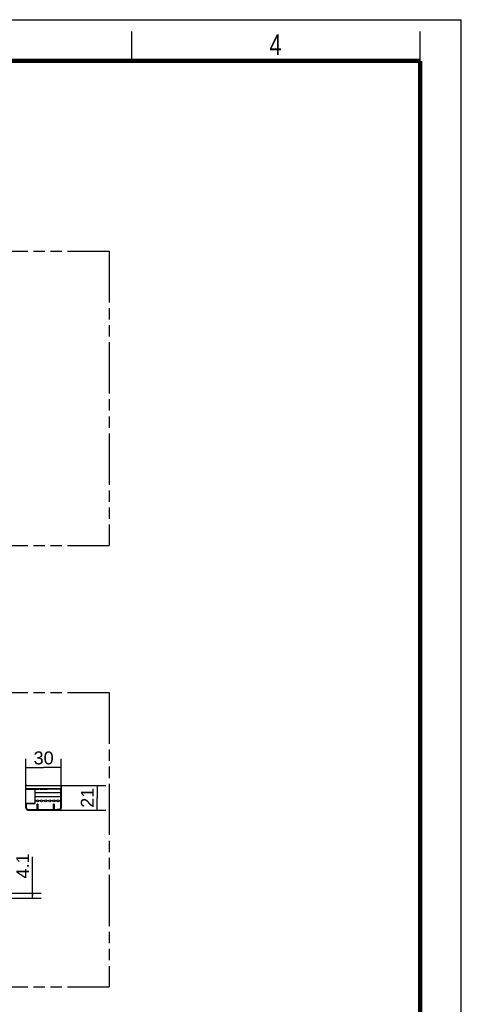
# Model space of a CAD drawing. Header units: millimetres. Extents: x 0 to 210, y 0 to 297.
# Tile 7 of 7: x 135 to 210, y 130 to 297. Entities that reach past the tile are written whole.
import ezdxf
from ezdxf.enums import TextEntityAlignment as Align

# ---------------------------------------------------------------- set-up
doc = ezdxf.new("R2010")
doc.units = ezdxf.units.MM
doc.header["$LTSCALE"] = 19.36
doc.linetypes.add('PHANTOM', pattern=[0.8, 0.45, -0.05, 0.1, -0.05, 0.1, -0.05])
doc.layers.get('0').update_dxf_attribs({"linetype": 'CONTINUOUS'})
for name, color, linetype in [('DEFAULT_3', 7, 'PHANTOM'), ('Z_AXIS', 7, 'CONTINUOUS'), ('Z_DIM_2D', 7, 'CONTINUOUS'), ('Z_SURFACE', 7, 'CONTINUOUS')]:
    doc.layers.add(name, color=color, linetype=linetype)
doc.styles.add('TEXTSTYLE_2', font='txt', dxfattribs={"width": 0.75})
doc.styles.add('TEXTSTYLE_3', font='helveticaneueltw1g-ltcn.otf')
doc.dimstyles.new('DIMSTYLE_2', dxfattribs={"dimtxt": 2.2, "dimasz": 3.5, "dimexe": 1.5, "dimexo": 0, "dimgap": 0.55, "dimtad": 1, "dimdec": 3, "dimlfac": 5, "dimdsep": 46, "dimtxsty": 'TEXTSTYLE_3', "dimblk": '_FILLED', "dimblk1": '_FILLED', "dimblk2": '_FILLED', "dimcen": 0.09, "dimclrt": 5, "dimadec": 0, "dimazin": 0, "dimtp": 0.1, "dimtm": 0.1, "dimtfac": 1, "dimtdec": 3, "dimtofl": 0, "dimtmove": 0, "dimatfit": 3, "dimldrblk": '_FILLED', "dimfxl": 0, "dimtolj": 1, "dimarcsym": 0})
doc.dimstyles.new('DIMSTYLE_3', dxfattribs={"dimtxt": 2.2, "dimasz": 3.5, "dimexe": 1.5, "dimexo": 0, "dimgap": 0.55, "dimtad": 1, "dimdec": 3, "dimlfac": 5, "dimdsep": 46, "dimtxsty": 'TEXTSTYLE_3', "dimblk": '_FILLED', "dimblk1": '_FILLED', "dimblk2": '_FILLED', "dimcen": 0.09, "dimclrt": 5, "dimadec": 0, "dimazin": 0, "dimtp": 0.2, "dimtm": 0.2, "dimtfac": 1, "dimtdec": 3, "dimtofl": 0, "dimtmove": 0, "dimatfit": 3, "dimldrblk": '_FILLED', "dimfxl": 0, "dimtolj": 1, "dimarcsym": 0})

# ---------------------------------------------------------------- blocks, each defined once
blk = doc.blocks.new('*D5')
at = {"layer": 'Z_DIM_2D', "color": 2, "linetype": 'Continuous'}
for p, q in [((135.99, 166.25), (135.99, 171.42)), ((141.99, 166.25), (141.99, 171.42)), ((135.99, 169.92), (138.99, 169.92)), ((141.99, 169.92), (138.99, 169.92))]:
    blk.add_line(p, q, dxfattribs=at)
at = {"layer": 'Z_DIM_2D', "color": 5, "linetype": 'Continuous', "style": 'TEXTSTYLE_3'}
blk.add_text('30', height=2.2, dxfattribs=at).set_placement((138.99, 170.47), align=Align.CENTER)
blk = doc.blocks.new('_FILLED')
at = {"color": 0, "linetype": 'ByBlock'}
blk.add_solid([(0, 0), (-1, 0.125), (-1, -0.125)], dxfattribs=at)
blk = doc.blocks.new('_NONE')
blk = doc.blocks.new('*D6')
at = {"layer": 'Z_DIM_2D', "color": 2, "linetype": 'Continuous'}
for p, q in [((141.85, 166.91), (149.57, 166.91)), ((148.07, 166.91), (148.07, 164.81)), ((148.07, 162.71), (148.07, 164.81)), ((141.09, 162.71), (149.57, 162.71))]:
    blk.add_line(p, q, dxfattribs=at)
at = {"layer": 'Z_DIM_2D', "color": 5, "linetype": 'Continuous', "style": 'TEXTSTYLE_3'}
blk.add_text('21', height=2.2, rotation=90, dxfattribs=at).set_placement((147.52, 164.81), align=Align.CENTER)
blk = doc.blocks.new('*D7')
at = {"layer": 'Z_DIM_2D', "color": 2, "linetype": 'Continuous'}
for p, q in [((137.08, 148.18), (137.08, 154.78)), ((129.24, 148.59), (138.58, 148.59)), ((129.24, 147.77), (138.58, 147.77)), ((137.08, 148.59), (137.08, 148.18)), ((137.08, 147.77), (137.08, 148.18))]:
    blk.add_line(p, q, dxfattribs=at)
at = {"layer": 'Z_DIM_2D', "color": 5, "linetype": 'Continuous', "style": 'TEXTSTYLE_3'}
blk.add_text('4.1', height=2.2, rotation=90, dxfattribs=at).set_placement((136.53, 151.08))

msp = doc.modelspace()

# ---------------------------------------------------------------- linework, layer by layer
at = {"color": 2, "linetype": 'Continuous'}
for p, q in [((0, 297), (210, 297)), ((210, 0), (210, 297)), ((154, 290), (154, 295)), ((203, 290), (203, 295))]:
    msp.add_line(p, q, dxfattribs=at)
at = {"color": 7, "linetype": 'Continuous'}
for p, q in [((135.99312, 163.03236), (135.99312, 166.77236)), ((136.13312, 166.91236), (141.85312, 166.91236)), ((137.50312, 166.30236), (137.50312, 163.80236)), ((137.50312, 165.72336), (141.88312, 165.72336)), ((141.88312, 166.30236), (141.88312, 163.80236)), ((141.99312, 166.77236), (141.99312, 163.03236)), ((137.50312, 165.04436), (141.88312, 165.04436)), ((135.99312, 163.71236), (136.09312, 163.71236)), ((136.09312, 163.03236), (136.09312, 163.80236)), ((136.09312, 163.80236), (137.50312, 163.80236)), ((136.31312, 162.81236), (136.69312, 162.81236)), ((136.31312, 162.71236), (136.69312, 162.71236)), ((137.89312, 162.81236), (137.89312, 163.71236)), ((137.99312, 163.71236), (137.89312, 163.71236)), ((137.99312, 163.71236), (137.99312, 162.81236)), ((140.79312, 163.71236), (140.69312, 163.71236)), ((140.69312, 162.81236), (140.69312, 163.71236)), ((140.79312, 163.71236), (140.79312, 162.81236)), ((141.67312, 162.81236), (141.29312, 162.81236)), ((141.67312, 162.71236), (141.29312, 162.71236)), ((141.88312, 163.80236), (141.89312, 163.80236)), ((141.89312, 163.03236), (141.89312, 163.80236)), ((141.89312, 163.71236), (141.99312, 163.71236))]:
    msp.add_line(p, q, dxfattribs=at)
at = {"color": 9, "linetype": 'Continuous'}
for p, q in [((135.99312, 166.35337), (141.99312, 166.35337)), ((135.99312, 166.25437), (137.50312, 166.25437)), ((136.03413, 166.87136), (141.95212, 166.87136)), ((141.88312, 166.25437), (141.99312, 166.25437)), ((135.99312, 163.91236), (137.50312, 163.91236)), ((135.99312, 163.51236), (136.09312, 163.51236)), ((137.99312, 163.67236), (137.89312, 163.67236)), ((140.79312, 163.67236), (140.69312, 163.67236)), ((141.88312, 163.91236), (141.99312, 163.91236)), ((141.89312, 163.51236), (141.99312, 163.51236))]:
    msp.add_line(p, q, dxfattribs=at)
at = {"color": 7, "linetype": 'Continuous', "const_width": 0.7}
for points in [[(7, 290), (203, 290)], [(203, 7), (203, 290)]]:
    msp.add_lwpolyline(points, dxfattribs=at)
at = {"color": 7, "linetype": 'Continuous'}
for centre, radius, start, end in [((136.13312, 166.77236), 0.14, 90, 180), ((141.85312, 166.77236), 0.14, 0, 90), ((136.31312, 163.03236), 0.32, 180, 270), ((136.31312, 163.03236), 0.22, 180, 270), ((141.67312, 163.03236), 0.32, 270, 360), ((141.67312, 163.03236), 0.22, 270, 360)]:
    msp.add_arc(centre, radius, start, end, dxfattribs=at)
at = {"layer": 'DEFAULT_3', "color": 7, "linetype": 'PHANTOM'}
for p, q in [((50.12864, 257.68), (150.12864, 257.68)), ((150.12864, 257.68), (150.12864, 207.68)), ((50.12864, 207.68), (150.12864, 207.68)), ((50.12864, 182.68), (150.12864, 182.68)), ((150.12864, 182.68), (150.12864, 132.68)), ((50.12864, 132.68), (150.12864, 132.68))]:
    msp.add_line(p, q, dxfattribs=at)
at = {"layer": 'Z_AXIS', "color": 7, "linetype": 'Continuous'}
for p, q in [((137.50312, 164.35336), (137.78238, 164.35336)), ((138.10387, 164.35336), (138.48238, 164.35336)), ((138.80387, 164.35336), (139.18238, 164.35336)), ((139.50387, 164.35336), (139.88238, 164.35336)), ((140.20387, 164.35336), (140.58238, 164.35336)), ((140.90387, 164.35336), (141.28238, 164.35336)), ((141.60387, 164.35336), (141.88312, 164.35336)), ((136.69312, 162.81236), (141.29312, 162.81236)), ((136.69312, 162.71236), (141.29312, 162.71236)), ((136.89312, 162.71236), (136.89312, 162.81236)), ((138.58312, 162.71236), (138.58312, 162.81236)), ((139.40312, 162.71236), (139.40312, 162.81236)), ((141.09312, 162.71236), (141.09312, 162.81236))]:
    msp.add_line(p, q, dxfattribs=at)
at = {"layer": 'Z_AXIS', "color": 9, "linetype": 'Continuous'}
for p, q in [((136.69312, 162.81236), (136.69312, 162.71236)), ((138.62312, 162.81236), (138.62312, 162.71236)), ((139.36312, 162.81236), (139.36312, 162.71236)), ((141.29312, 162.81236), (141.29312, 162.71236))]:
    msp.add_line(p, q, dxfattribs=at)
at = {"layer": 'Z_AXIS', "color": 7, "linetype": 'Continuous'}
for centre in [(137.94312, 164.27236), (138.64312, 164.27236), (139.34312, 164.27236), (140.04312, 164.27236), (140.74312, 164.27236), (141.44312, 164.27236)]:
    msp.add_circle(centre, 0.18, dxfattribs=at)
at = {"layer": 'Z_SURFACE', "color": 7, "linetype": 'Continuous'}
for p, q in [((137.50312, 166.30236), (141.88312, 166.30236)), ((137.68312, 166.30236), (137.68312, 166.25236)), ((137.68312, 166.25236), (138.20312, 166.25236)), ((137.87812, 166.30236), (137.87812, 166.25236)), ((138.00812, 166.30236), (138.00812, 166.25236)), ((138.20312, 166.30236), (138.20312, 166.25236)), ((138.38312, 166.30236), (138.38312, 166.25236)), ((138.38312, 166.25236), (138.90312, 166.25236)), ((138.57812, 166.30236), (138.57812, 166.25236)), ((138.70812, 166.30236), (138.70812, 166.25236)), ((138.90312, 166.30236), (138.90312, 166.25236)), ((139.08312, 166.30236), (139.08312, 166.25236)), ((139.08312, 166.25236), (139.60312, 166.25236)), ((139.27812, 166.30236), (139.27812, 166.25236)), ((139.40812, 166.30236), (139.40812, 166.25236)), ((139.60312, 166.30236), (139.60312, 166.25236)), ((139.78312, 166.30236), (139.78312, 166.25236)), ((140.30312, 166.25236), (139.78312, 166.25236)), ((139.97812, 166.30236), (139.97812, 166.25236)), ((140.10812, 166.30236), (140.10812, 166.25236)), ((140.30312, 166.30236), (140.30312, 166.25236)), ((140.48312, 166.30236), (140.48312, 166.25236)), ((141.00312, 166.25236), (140.48312, 166.25236)), ((140.67812, 166.30236), (140.67812, 166.25236)), ((140.80812, 166.30236), (140.80812, 166.25236)), ((141.00312, 166.30236), (141.00312, 166.25236)), ((141.18312, 166.30236), (141.18312, 166.25236)), ((141.70312, 166.25236), (141.18312, 166.25236)), ((141.37812, 166.30236), (141.37812, 166.25236)), ((141.50812, 166.30236), (141.50812, 166.25236)), ((141.70312, 166.30236), (141.70312, 166.25236))]:
    msp.add_line(p, q, dxfattribs=at)

# ---------------------------------------------------------------- texts
at = {"color": 5, "linetype": 'Continuous', "style": 'TEXTSTYLE_2', "width": 0.785714}
msp.add_text('4', height=3.5, dxfattribs=at).set_placement((177.38314, 290.99105))

# ---------------------------------------------------------------- dimensions: what is measured, and where the dimension line sits
at = {"layer": 'Z_DIM_2D', "color": 2, "linetype": 'Continuous'}
dim = msp.add_linear_dim(base=(141.99312, 169.91893), p1=(135.99312, 166.25437), p2=(141.99312, 166.25437), dimstyle='DIMSTYLE_3', override={"dimblk1": 'NONE', "dimblk2": 'NONE', "dimsah": 1}, dxfattribs=at)
dim.commit()
dim.dimension.update_dxf_attribs({"geometry": '*D5', "text_midpoint": (138.98902, 169.91893), "dimtype": 160})
for base, p1, p2, dimstyle, picture, middle in [((148.07264, 162.71236), (141.85312, 166.91236), (141.09312, 162.71236), 'DIMSTYLE_3', '*D6', (148.07264, 164.58661)), ((137.08065, 147.76503), (129.23745, 148.58503), (129.23745, 147.76503), 'DIMSTYLE_2', '*D7', (137.08065, 152.68414))]:
    dim = msp.add_linear_dim(base=base, p1=p1, p2=p2, angle=270, dimstyle=dimstyle, override={"dimblk1": 'NONE', "dimblk2": 'NONE', "dimsah": 1}, dxfattribs=at)
    dim.commit()
    dim.dimension.update_dxf_attribs({"geometry": picture, "text_midpoint": middle, "dimtype": 160})

doc.saveas('drawing.dxf')
